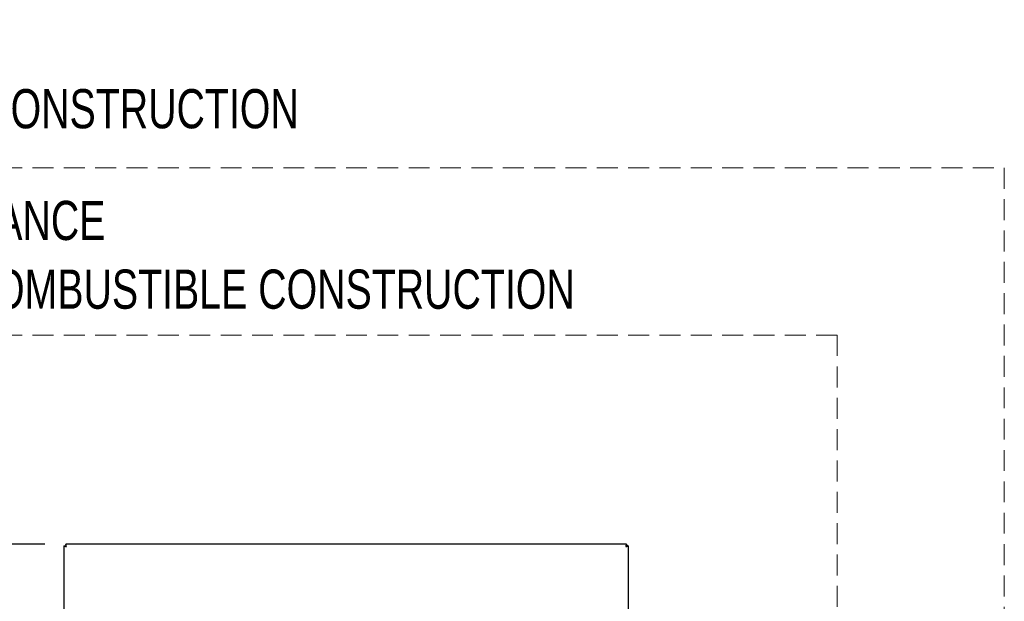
# Model space of a CAD drawing. Header units: inches. Extents: x 38 to 161, y 20 to 119.
# Tile 11 of 28: x 59 to 88, y 102 to 119. Entities that reach past the tile are written whole.
import ezdxf

# ---------------------------------------------------------------- set-up
doc = ezdxf.new("R2010")
doc.units = ezdxf.units.IN
doc.header["$LTSCALE"] = 12
doc.header["$MEASUREMENT"] = 0
doc.linetypes.add('HIDDEN', pattern=[0.075, 0.05, -0.025])
doc.layers.add('FORMAT', color=7, linetype='Continuous')
doc.styles.add('SLDTEXTSTYLE0', font='TXT', dxfattribs={"width": 0.75})
doc.dimstyles.new('SLDDIMSTYLE0', dxfattribs={"dimtxt": 1.17, "dimasz": 1.56, "dimexe": 0, "dimexo": 0.0625, "dimgap": 0.2925, "dimtad": 0, "dimtih": 1, "dimtoh": 1, "dimdec": 3, "dimlfac": 0.833333, "dimrnd": 1e-09, "dimzin": 12, "dimdsep": 46, "dimlunit": 5, "dimtxsty": 'SLDTEXTSTYLE0', "dimsah": 1, "dimcen": 0.09, "dimadec": 0, "dimazin": 3, "dimtfac": 1, "dimtdec": 3, "dimtofl": 0, "dimtmove": 0, "dimatfit": 3, "dimfxl": 1, "dimfrac": 2, "dimtolj": 1, "dimtzin": 12, "dimarcsym": 0})

# ---------------------------------------------------------------- blocks, each defined once
blk = doc.blocks.new('_D_7')
at = {"layer": 'FORMAT'}
for p, q in [((59.953, 103.686), (44.248, 103.686)), ((45.748, 103.686), (45.748, 91.432)), ((45.748, 77.286), (45.748, 89.54)), ((59.953, 77.286), (44.248, 77.286))]:
    blk.add_line(p, q, dxfattribs=at)
for points in [[(45.748, 103.686), (45.508, 102.126), (45.988, 102.126)], [(45.748, 77.286), (45.988, 78.846), (45.508, 78.846)]]:
    blk.add_solid(points, dxfattribs=at)
at = {"layer": 'FORMAT', "insert": (45.311, 91.048), "char_height": 1.17, "attachment_point": 1, "style": 'SLDTEXTSTYLE0'}
blk.add_mtext('3', dxfattribs=at)
blk = doc.blocks.new('SW_NOTE_0_4')
at = {"layer": 'FORMAT', "color": 0, "char_height": 1.125, "attachment_point": 1, "style": 'SLDTEXTSTYLE0'}
for s, insert in [('CLEARANCE', (0, 1.45)), ('NON-COMBUSTIBLE CONSTRUCTION', (0, -0.522))]:
    blk.add_mtext(s, dxfattribs=dict(at, insert=insert))
blk = doc.blocks.new('SW_NOTE_0_5')
at = {"layer": 'FORMAT', "color": 0, "char_height": 1.125, "attachment_point": 1, "style": 'SLDTEXTSTYLE0'}
for s, insert in [('CLEARANCE', (0, 1.45)), ('COMBUSTIBLE CONSTRUCTION', (0, -0.522))]:
    blk.add_mtext(s, dxfattribs=dict(at, insert=insert))

msp = doc.modelspace()

# ---------------------------------------------------------------- linework, layer by layer
at = {"color": 7, "linetype": 'Continuous', "lineweight": 25}
for p, q in [((60.5031, 103.6359), (60.5487, 103.6359)), ((60.5031, 103.6359), (60.5031, 77.3356)), ((60.5529, 103.6858), (60.5529, 103.6402)), ((76.6532, 103.6858), (60.5529, 103.6858)), ((76.6532, 103.6858), (76.6532, 103.6402)), ((76.7031, 103.6359), (76.6575, 103.6359)), ((76.7031, 103.6359), (76.7031, 77.3356))]:
    msp.add_line(p, q, dxfattribs=at)
for points, knots in [([(60.5031, 103.6359), (60.5031, 103.6343), (60.5049, 103.6326), (60.5118, 103.6294), (60.517, 103.6277), (60.5299, 103.6244), (60.5376, 103.6228), (60.5544, 103.6195), (60.5635, 103.6178), (60.5727, 103.6162)], [0, 0, 0, 0, 0.25, 0.25, 0.5, 0.5, 0.75, 0.75, 1, 1, 1, 1]), ([(60.5487, 103.6359), (60.5487, 103.6326), (60.5512, 103.6294), (60.5601, 103.6228), (60.5664, 103.6195), (60.5727, 103.6162)], [0, 0, 0, 0, 0.5, 0.5, 1, 1, 1, 1]), ([(60.5727, 103.6162), (60.571, 103.6253), (60.5694, 103.6344), (60.5661, 103.6512), (60.5644, 103.659), (60.5611, 103.6718), (60.5595, 103.677), (60.5562, 103.684), (60.5545, 103.6858), (60.5529, 103.6858)], [0, 0, 0, 0, 0.25, 0.25, 0.5, 0.5, 0.75, 0.75, 1, 1, 1, 1]), ([(60.5727, 103.6162), (60.5694, 103.6225), (60.5661, 103.6287), (60.5595, 103.6376), (60.5562, 103.6402), (60.5529, 103.6402)], [0, 0, 0, 0, 0.5, 0.5, 1, 1, 1, 1]), ([(76.6532, 103.6858), (76.6516, 103.6858), (76.6499, 103.684), (76.6466, 103.677), (76.645, 103.6718), (76.6417, 103.659), (76.64, 103.6512), (76.6367, 103.6344), (76.6351, 103.6253), (76.6335, 103.6162)], [0, 0, 0, 0, 0.25, 0.25, 0.5, 0.5, 0.75, 0.75, 1, 1, 1, 1]), ([(76.6532, 103.6402), (76.6499, 103.6402), (76.6466, 103.6376), (76.64, 103.6287), (76.6367, 103.6225), (76.6335, 103.6162)], [0, 0, 0, 0, 0.5, 0.5, 1, 1, 1, 1]), ([(76.6335, 103.6162), (76.6426, 103.6178), (76.6517, 103.6195), (76.6685, 103.6228), (76.6762, 103.6244), (76.6891, 103.6277), (76.6943, 103.6294), (76.7012, 103.6326), (76.7031, 103.6343), (76.7031, 103.6359)], [0, 0, 0, 0, 0.25, 0.25, 0.5, 0.5, 0.75, 0.75, 1, 1, 1, 1]), ([(76.6335, 103.6162), (76.6397, 103.6195), (76.646, 103.6228), (76.6549, 103.6294), (76.6575, 103.6326), (76.6575, 103.6359)], [0, 0, 0, 0, 0.5, 0.5, 1, 1, 1, 1])]:
    msp.add_open_spline(points, degree=3, knots=knots, dxfattribs=at)
at = {"layer": 'FORMAT', "linetype": 'HIDDEN', "lineweight": 18}
for p, q in [((49.7031, 114.4858), (87.5031, 114.4858)), ((87.5031, 114.4858), (87.5031, 74.8858)), ((82.7031, 109.6858), (54.5031, 109.6858)), ((82.7031, 74.8858), (82.7031, 109.6858))]:
    msp.add_line(p, q, dxfattribs=at)

# ---------------------------------------------------------------- block references
at = {"layer": 'FORMAT'}
for name, p in [('SW_NOTE_0_5', (49.7557, 117.2685)), ('SW_NOTE_0_4', (54.7967, 112.0892))]:
    msp.add_blockref(name, p, dxfattribs=at)

# ---------------------------------------------------------------- dimensions: what is measured, and where the dimension line sits
dim = msp.add_linear_dim(base=(45.7477, 103.6858), p1=(60.5529, 77.2858), p2=(60.5529, 103.6858), angle=90, text='3', dimstyle='SLDDIMSTYLE0', dxfattribs=at)
dim.commit()
dim.dimension.update_dxf_attribs({"geometry": '_D_7', "text_midpoint": (45.7477, 90.4858), "dimtype": 160})

doc.saveas('drawing.dxf')
